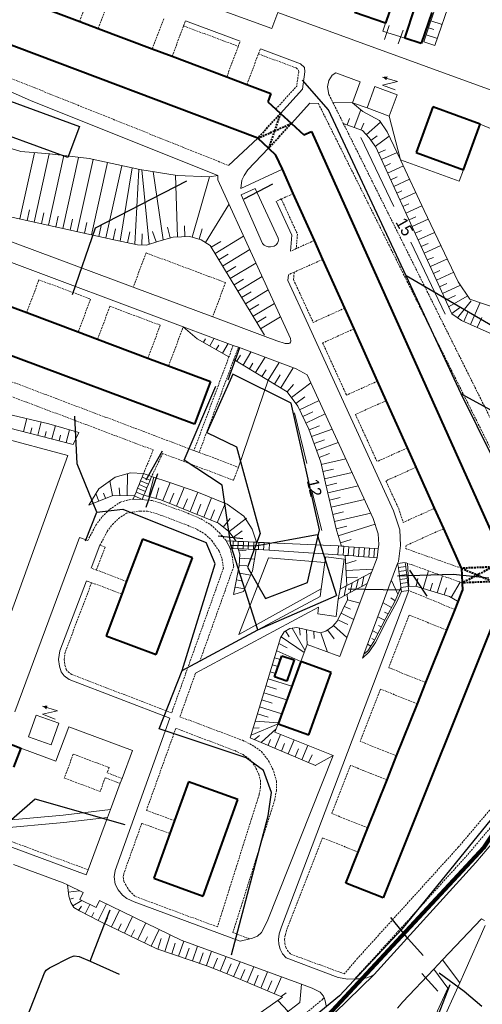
# Model space of a CAD drawing. Extents: x 13 to 4138, y -4831 to -1000.
# Tile 53 of 203: x 2524 to 2650, y -3781 to -3513. Entities that reach past the tile are written whole.
import ezdxf
from ezdxf.enums import TextEntityAlignment as Align

# ---------------------------------------------------------------- set-up
doc = ezdxf.new("R2010")
doc.units = 0
doc.header["$MEASUREMENT"] = 0
doc.linetypes.add('DASHED', pattern=[0.75, 0.5, -0.25])
for name, color, linetype in [('11', 7, 'CONTINUOUS'), ('16', 7, 'CONTINUOUS'), ('24', 7, 'CONTINUOUS'), ('25', 7, 'CONTINUOUS'), ('37', 7, 'CONTINUOUS'), ('40', 7, 'CONTINUOUS'), ('42', 7, 'CONTINUOUS'), ('6', 7, 'CONTINUOUS'), ('границы команд_1', 10, 'CONTINUOUS'), ('ДЕТСКИЕ_ПЛОЩАДКИ', 6, 'CONTINUOUS'), ('ЛЕСТНИЦЫ', 6, 'CONTINUOUS'), ('ПЕШЕХОДНЫЕ_ДОРОЖКИ', 3, 'CONTINUOUS'), ('ПЕШЕХОДНЫЕ_ПЕРЕХОДЫ', 1, 'CONTINUOUS'), ('ТРОТУАРЫ', 7, 'CONTINUOUS')]:
    doc.layers.add(name, color=color, linetype=linetype)
doc.styles.get("Standard").update_dxf_attribs({"font": 'txt', "height": 0.2})

msp = doc.modelspace()

# ---------------------------------------------------------------- linework, layer by layer
at = {"layer": '11', "color": 253, "linetype": 'Continuous', "lineweight": 0}
for p, q in [((2622.56, -3516.43), (2623.3, -3514.27)), ((2624.35, -3514.9), (2623.04, -3518.68)), ((2623.69, -3516.79), (2622.56, -3516.43)), ((2628.11, -3516.1), (2626.79, -3519.88)), ((2628.61, -3518.36), (2627.45, -3517.99)), ((2515.55, -3626.18), (2536.83, -3631.91)), ((2536.83, -3631.91), (2520.29, -3677.87))]:
    msp.add_line(p, q, dxfattribs=at)
at = {"layer": '16', "color": 253, "linetype": 'Continuous', "lineweight": 0}
for p, q in [((2620.43, -3531.48), (2618.29, -3537.28)), ((2626.49, -3533.72), (2620.43, -3531.48)), ((2624.35, -3539.51), (2626.49, -3533.72)), ((2618.29, -3537.28), (2624.35, -3539.51)), ((2528.28, -3702.57), (2526.18, -3708.48)), ((2534.41, -3704.76), (2528.28, -3702.57)), ((2532.31, -3710.66), (2534.41, -3704.76)), ((2526.18, -3708.48), (2532.31, -3710.66))]:
    msp.add_line(p, q, dxfattribs=at)
for points in [[(2625.96, -3532.42), (2622.47, -3531.12), (2626.61, -3530.15), (2622.52, -3528.89)], [(2533.44, -3703.62), (2529.94, -3702.33), (2534.08, -3701.35), (2529.98, -3700.1)]]:
    msp.add_lwpolyline(points, dxfattribs=at)
for points in [[(2622.52, -3528.89), (2623.53, -3529.76), (2623.88, -3528.73)], [(2529.98, -3700.1), (2531, -3700.97), (2531.34, -3699.94)]]:
    msp.add_solid(points, dxfattribs=at)
at = {"layer": '24', "color": 253, "linetype": 'Continuous', "lineweight": 0}
for p, q in [((2514.74, -3487.31), (2592.42, -3515.73)), ((2592.42, -3515.73), (2594.02, -3511.36)), ((2594.02, -3511.36), (2655.1, -3533.56)), ((2568.9, -3513.58), (2583.77, -3519.14)), ((2623.69, -3516.79), (2627.45, -3517.99)), ((2589.27, -3521.2), (2600.18, -3525.27)), ((2600.18, -3525.27), (2601.28, -3526.33)), ((2601.28, -3526.33), (2601.35, -3527.52)), ((2601.35, -3527.52), (2600.71, -3532.24)), ((2607.89, -3529.81), (2608.78, -3528.37)), ((2608.78, -3528.37), (2609.83, -3527.78)), ((2609.83, -3527.78), (2616.45, -3530.19)), ((2514.97, -3530.09), (2526.67, -3535.26)), ((2607.53, -3531.55), (2607.89, -3529.81)), ((2607.93, -3533.67), (2607.53, -3531.55)), ((2616.45, -3530.19), (2614.38, -3535.89)), ((2594.72, -3538.8), (2600.71, -3532.24)), ((2526.67, -3535.26), (2577.7, -3555.72)), ((2597.7, -3541.53), (2602.74, -3536.02)), ((2602.74, -3536.02), (2605.06, -3536.12)), ((2614.38, -3535.89), (2618.29, -3537.28)), ((2624.35, -3539.51), (2627.42, -3551.39)), ((2649.06, -3541.73), (2659.97, -3546.27)), ((2580.62, -3552.98), (2588.53, -3545.56)), ((2591.51, -3548.29), (2585.82, -3554.15)), ((2627.42, -3551.39), (2643.41, -3557.2)), ((2577.7, -3555.72), (2577.64, -3556.86)), ((2583.91, -3559.22), (2595.25, -3554)), ((2584.82, -3555.66), (2584.21, -3556.96)), ((2585.82, -3554.15), (2584.82, -3555.66)), ((2643.41, -3557.2), (2644.53, -3554.12)), ((2577.64, -3556.86), (2597.48, -3600.08)), ((2584.21, -3556.96), (2583.91, -3559.22)), ((2583.99, -3561), (2587.89, -3559.21)), ((2583.99, -3561), (2589.88, -3574.23)), ((2594.1, -3572.72), (2587.89, -3559.21)), ((2593.58, -3562.69), (2597.83, -3571.94)), ((2506.89, -3568.25), (2554.66, -3586.09)), ((2597.83, -3571.94), (2597.45, -3576.3)), ((2505.03, -3573.23), (2568.28, -3596.85)), ((2589.88, -3574.23), (2590.3, -3574.68)), ((2593.03, -3574.93), (2593.54, -3574.56)), ((2593.54, -3574.56), (2593.89, -3574.08)), ((2593.89, -3574.08), (2594.1, -3573.7)), ((2594.19, -3573.28), (2594.1, -3572.72)), ((2594.1, -3573.7), (2594.19, -3573.28)), ((2590.3, -3574.68), (2590.83, -3574.93)), ((2590.83, -3574.93), (2591.4, -3575.12)), ((2591.4, -3575.12), (2591.98, -3575.13)), ((2591.98, -3575.13), (2593.03, -3574.93)), ((2596.89, -3582.71), (2596.76, -3584.29)), ((2596.76, -3584.29), (2602.26, -3596.27)), ((2554.66, -3586.09), (2576.28, -3594.16)), ((2576.28, -3594.16), (2590.58, -3599.5)), ((2568.28, -3596.85), (2581.88, -3601.93)), ((2602.26, -3596.27), (2611.35, -3616.07)), ((2590.58, -3599.5), (2593.76, -3600.69)), ((2593.76, -3600.69), (2596.04, -3601.38)), ((2596.04, -3601.38), (2596.71, -3601.45)), ((2596.71, -3601.45), (2597.05, -3601.42)), ((2597.05, -3601.42), (2597.3, -3601.31)), ((2597.3, -3601.31), (2597.5, -3601.08)), ((2597.56, -3600.79), (2597.48, -3600.08)), ((2597.5, -3601.08), (2597.56, -3600.79)), ((2581.88, -3601.93), (2583.28, -3602.45)), ((2583.28, -3602.45), (2598.99, -3608.32)), ((2598.99, -3608.32), (2601.99, -3609.9)), ((2601.99, -3609.9), (2619.98, -3649.08)), ((2611.35, -3616.07), (2622.06, -3639.4)), ((2571.19, -3630.53), (2572.6, -3631.06)), ((2622.06, -3639.4), (2625.51, -3646.91)), ((2625.51, -3646.91), (2627.22, -3652.12)), ((2619.98, -3649.08), (2621.33, -3653.2)), ((2627.22, -3652.12), (2627.42, -3656.38)), ((2540.05, -3654.23), (2522.41, -3701.66)), ((2542.26, -3655.07), (2540.05, -3654.23)), ((2621.33, -3653.2), (2621.47, -3656.12)), ((2545.6, -3656.34), (2543.24, -3662.53)), ((2591.63, -3657.62), (2610.37, -3658.93)), ((2591.71, -3655.68), (2610.55, -3656.5)), ((2621.47, -3656.12), (2621.34, -3657.3)), ((2627.42, -3656.38), (2626.84, -3660.7)), ((2606.82, -3661.04), (2607.05, -3659.45)), ((2607.05, -3659.45), (2612.06, -3660.15)), ((2612.06, -3660.15), (2610.97, -3668.25)), ((2621.02, -3659.72), (2619.53, -3663.72)), ((2605.83, -3668.14), (2606.82, -3661.04)), ((2626.62, -3661.28), (2617.44, -3685.99)), ((2626.84, -3660.7), (2626.62, -3661.28)), ((2541.93, -3665.98), (2534.68, -3685.02)), ((2605.53, -3670.31), (2605.83, -3668.14)), ((2618.36, -3666.75), (2610.88, -3686.63)), ((2572.81, -3687.81), (2605.53, -3670.31)), ((2629.66, -3668.63), (2594.97, -3760.19)), ((2610.42, -3670.95), (2609.88, -3675.73)), ((2626.27, -3671.87), (2627.68, -3668.89)), ((2571.63, -3691.09), (2605.12, -3673.18)), ((2604.86, -3675.02), (2605.12, -3673.18)), ((2623.82, -3676.39), (2626.27, -3671.87)), ((2609.88, -3675.73), (2604.86, -3675.02)), ((2620.56, -3682.77), (2623.82, -3676.39)), ((2601.97, -3683.32), (2600.24, -3687.97)), ((2610.88, -3686.63), (2601.97, -3683.32)), ((2618.85, -3685.37), (2620.56, -3682.77)), ((2534.68, -3685.02), (2534.33, -3687.42)), ((2617.06, -3687.03), (2618.85, -3685.37)), ((2617.44, -3685.99), (2617.06, -3687.03)), ((2534.33, -3687.42), (2534.61, -3689.26)), ((2534.61, -3689.26), (2535.04, -3690.81)), ((2535.04, -3690.81), (2535.88, -3691.86)), ((2535.88, -3691.86), (2537.22, -3692.85)), ((2537.22, -3692.85), (2564.6, -3703.35)), ((2537.11, -3705.71), (2533.62, -3715.09)), ((2537.11, -3705.71), (2554.46, -3712.16)), ((2564.6, -3703.35), (2549.76, -3744.8)), ((2593.23, -3707.22), (2594.14, -3704.94)), ((2609.05, -3713.51), (2593.23, -3707.22)), ((2541.87, -3746), (2450.99, -3712.56)), ((2524.09, -3711.57), (2533.62, -3715.09)), ((2554.46, -3712.16), (2551.63, -3719.76)), ((2609.05, -3713.51), (2591.08, -3758.71)), ((2551.13, -3721.11), (2548.48, -3728.23)), ((2551.63, -3719.76), (2551.13, -3721.11)), ((2661.01, -3727.12), (2647.91, -3742.66)), ((2535.58, -3729.78), (2518.44, -3731.32)), ((2548.48, -3728.23), (2535.58, -3729.78)), ((2548.48, -3728.23), (2547.68, -3730.38)), ((2535.79, -3731.81), (2517.66, -3733.44)), ((2547.68, -3730.38), (2535.79, -3731.81)), ((2547.68, -3730.38), (2542.37, -3744.64)), ((2535.61, -3748.16), (2522.05, -3743.17)), ((2647.91, -3742.66), (2620.28, -3773.12)), ((2542.37, -3744.64), (2541.87, -3746)), ((2549.76, -3744.8), (2549.44, -3746.53)), ((2536.72, -3748.7), (2535.61, -3748.16)), ((2541.01, -3750.79), (2536.72, -3748.7)), ((2549.44, -3746.53), (2549.72, -3748.54)), ((2549.72, -3748.54), (2550.57, -3750.12)), ((2541.01, -3750.79), (2540.08, -3752.71)), ((2550.57, -3750.12), (2551.74, -3751.54)), ((2540.08, -3752.71), (2544.57, -3754.89)), ((2545.5, -3752.98), (2544.57, -3754.89)), ((2567.69, -3763.8), (2545.5, -3752.98)), ((2552.93, -3752.45), (2551.74, -3751.54)), ((2554.94, -3753.35), (2552.93, -3752.45)), ((2583.78, -3764.03), (2554.94, -3753.35)), ((2591.08, -3758.71), (2589.55, -3761.75)), ((2649.43, -3758.01), (2638.88, -3769.13)), ((2649.43, -3758.01), (2650.31, -3758.49)), ((2589.55, -3761.75), (2588.52, -3762.68)), ((2594.42, -3762.08), (2594.2, -3763.61)), ((2594.97, -3760.19), (2594.42, -3762.08)), ((2650.43, -3759.82), (2644.89, -3772.35)), ((2600.45, -3775.76), (2567.69, -3763.8)), ((2586.43, -3763.47), (2583.78, -3764.03)), ((2586.82, -3763.39), (2586.43, -3763.47)), ((2588.52, -3762.68), (2586.82, -3763.39)), ((2594.2, -3763.61), (2594.31, -3764.92)), ((2594.31, -3764.92), (2594.64, -3766.28)), ((2594.64, -3766.28), (2595.24, -3767.49)), ((2595.24, -3767.49), (2596.24, -3768.65)), ((2610.47, -3773.92), (2596.24, -3768.65)), ((2638.88, -3769.13), (2636.46, -3771.68)), ((2638.88, -3769.13), (2643.51, -3775.38)), ((2636.46, -3771.68), (2628.01, -3780.59)), ((2636.46, -3771.68), (2640.27, -3776.82)), ((2644.89, -3772.35), (2643.51, -3775.38)), ((2620.28, -3773.12), (2605.66, -3787.3)), ((2610.47, -3773.92), (2613.08, -3774.4)), ((2613.08, -3774.4), (2614.95, -3774.33)), ((2614.95, -3774.33), (2616.22, -3774.28)), ((2616.22, -3774.28), (2618.23, -3774.05)), ((2618.23, -3774.05), (2619.66, -3773.51)), ((2619.66, -3773.51), (2620.28, -3773.12)), ((2643.51, -3775.38), (2637.1, -3789.52)), ((2603.37, -3776.82), (2600.45, -3775.76)), ((2603.37, -3776.82), (2605.53, -3777.92)), ((2605.53, -3777.92), (2606.46, -3779)), ((2640.27, -3776.82), (2635.19, -3788)), ((2606.46, -3779), (2606.61, -3779.42)), ((2606.61, -3779.42), (2606.92, -3780.31)), ((2606.92, -3780.31), (2607.19, -3781.63)), ((2628.01, -3780.59), (2626.58, -3782.29))]:
    msp.add_line(p, q, dxfattribs=at)
at = {"layer": '24', "color": 253, "linetype": 'DASHED', "lineweight": 0}
for p, q in [((2540.08, -3513.77), (2543.17, -3505.57)), ((2545.12, -3515.67), (2548.22, -3507.46)), ((2559.85, -3521.23), (2562.97, -3512.97)), ((2565.24, -3523.26), (2568.37, -3514.99)), ((2568.37, -3514.99), (2568.9, -3513.58)), ((2568.37, -3514.99), (2583.24, -3520.55)), ((2580.1, -3528.87), (2583.24, -3520.55)), ((2583.24, -3520.55), (2583.77, -3519.14)), ((2585.6, -3530.94), (2588.74, -3522.6)), ((2588.74, -3522.6), (2589.27, -3521.2)), ((2588.74, -3522.6), (2599, -3526.43)), ((2513.71, -3526.19), (2580.62, -3552.98)), ((2599, -3526.43), (2599.66, -3527.08)), ((2599.69, -3527.46), (2599.15, -3531.39)), ((2599.66, -3527.08), (2599.69, -3527.46)), ((2593.45, -3537.64), (2599.15, -3531.39)), ((2607.93, -3533.67), (2608.99, -3535.8)), ((2605.06, -3536.12), (2667.66, -3661.6)), ((2608.99, -3535.8), (2611.84, -3541.51)), ((2611.84, -3541.51), (2666.94, -3651.95)), ((2598.21, -3560.61), (2594.95, -3562.08)), ((2594.95, -3562.08), (2593.58, -3562.69)), ((2594.95, -3562.08), (2599.36, -3571.67)), ((2599.36, -3571.67), (2599.02, -3575.59)), ((2603.95, -3573.38), (2599.02, -3575.59)), ((2558.14, -3576.76), (2554.66, -3586.09)), ((2558.14, -3576.76), (2579.76, -3584.83)), ((2599.02, -3575.59), (2597.45, -3576.3)), ((2606.25, -3578.51), (2598.46, -3582)), ((2598.46, -3582), (2596.89, -3582.71)), ((2598.46, -3582), (2598.28, -3584.02)), ((2525.65, -3593.02), (2528.99, -3584.09)), ((2528.99, -3584.09), (2543.04, -3589.33)), ((2579.76, -3584.83), (2576.28, -3594.16)), ((2598.28, -3584.02), (2603.63, -3595.66)), ((2539.69, -3598.28), (2543.04, -3589.33)), ((2544.96, -3600.25), (2548.31, -3591.3)), ((2548.31, -3591.3), (2562.02, -3596.42)), ((2612.22, -3591.8), (2603.63, -3595.66)), ((2558.67, -3605.38), (2562.02, -3596.42)), ((2564.3, -3607.49), (2568.28, -3596.85)), ((2614.75, -3597.43), (2606.2, -3601.27)), ((2606.2, -3601.27), (2612.72, -3615.46)), ((2581.88, -3601.93), (2580.71, -3605.04)), ((2583.28, -3602.45), (2582.05, -3605.74)), ((2580.71, -3605.04), (2571.19, -3630.53)), ((2582.05, -3605.74), (2572.6, -3631.06)), ((2509.58, -3607.32), (2571.19, -3630.53)), ((2508.62, -3610.99), (2560.12, -3630.39)), ((2621.15, -3611.67), (2612.72, -3615.46)), ((2623.52, -3616.95), (2615.13, -3620.72)), ((2615.13, -3620.72), (2621.02, -3633.54)), ((2560.12, -3630.39), (2557.47, -3636.75)), ((2629.3, -3629.82), (2621.02, -3633.54)), ((2562.65, -3631.34), (2559.64, -3637.63)), ((2562.65, -3631.34), (2581.99, -3638.63)), ((2572.6, -3631.06), (2583.32, -3635.11)), ((2583.32, -3635.11), (2581.99, -3638.63)), ((2631.66, -3635.09), (2623.43, -3638.79)), ((2623.43, -3638.79), (2626.91, -3646.36)), ((2551.19, -3644.58), (2552.85, -3644.1)), ((2552.85, -3644.1), (2554.64, -3643.74)), ((2557.09, -3643.91), (2559.78, -3644.15)), ((2559.78, -3644.15), (2561.96, -3644.79)), ((2546.2, -3648.54), (2548.28, -3646.52)), ((2548.28, -3646.52), (2551.19, -3644.58)), ((2561.96, -3644.79), (2569.52, -3647.63)), ((2626.91, -3646.36), (2628.14, -3650.11)), ((2636.68, -3646.27), (2628.14, -3650.11)), ((2544.48, -3650.85), (2546.2, -3648.54)), ((2548.99, -3650.66), (2550.68, -3649.03)), ((2550.68, -3649.03), (2552.8, -3647.61)), ((2552.8, -3647.61), (2554.59, -3647.29)), ((2554.59, -3647.29), (2556.54, -3647.02)), ((2556.54, -3647.02), (2558.55, -3647.02)), ((2558.55, -3647.02), (2561.32, -3647.83)), ((2561.32, -3647.83), (2568.71, -3650.6)), ((2569.52, -3647.63), (2573.11, -3649.16)), ((2573.11, -3649.16), (2575.76, -3650.75)), ((2542.26, -3655.07), (2544.48, -3650.85)), ((2547.58, -3652.56), (2548.99, -3650.66)), ((2568.71, -3650.6), (2572.03, -3652.02)), ((2572.03, -3652.02), (2574.2, -3653.32)), ((2575.76, -3650.75), (2578.11, -3652.95)), ((2639.16, -3651.79), (2628.94, -3656.38)), ((2545.6, -3656.34), (2547.58, -3652.56)), ((2574.2, -3653.32), (2576.05, -3655.06)), ((2578.11, -3652.95), (2579.98, -3655.09)), ((2547, -3656.87), (2544.64, -3663.06)), ((2547, -3656.87), (2545.6, -3656.34)), ((2576.05, -3655.06), (2578.06, -3657.94)), ((2581.01, -3657.16), (2581.56, -3659.27)), ((2628.94, -3656.38), (2628.82, -3657.25)), ((2644.01, -3662.58), (2628.82, -3657.25)), ((2578.06, -3657.94), (2578.82, -3660.06)), ((2578.82, -3660.06), (2579.21, -3662.57)), ((2581.56, -3659.27), (2582, -3662.13)), ((2544.64, -3663.06), (2543.24, -3662.53)), ((2579.21, -3662.57), (2565.11, -3701.94)), ((2582, -3662.13), (2572.81, -3687.81)), ((2644.23, -3666.57), (2628.68, -3661.01)), ((2552.84, -3666.14), (2544.64, -3663.06)), ((2543.33, -3666.51), (2536.14, -3685.4)), ((2543.33, -3666.51), (2541.93, -3665.98)), ((2551.54, -3669.59), (2543.33, -3666.51)), ((2642.26, -3673.84), (2629.66, -3668.63)), ((2629.77, -3675.33), (2624.19, -3689.64)), ((2640.03, -3679.43), (2629.77, -3675.33)), ((2536.14, -3685.4), (2535.85, -3687.42)), ((2535.85, -3687.42), (2536.08, -3688.94)), ((2536.08, -3688.94), (2536.4, -3690.11)), ((2634.33, -3693.69), (2624.19, -3689.64)), ((2536.4, -3690.11), (2536.93, -3690.77)), ((2536.93, -3690.77), (2537.95, -3691.52)), ((2537.95, -3691.52), (2565.11, -3701.94)), ((2571.63, -3691.09), (2567.37, -3703)), ((2621.92, -3695.46), (2616.39, -3709.67)), ((2632.01, -3699.49), (2621.92, -3695.46)), ((2567.37, -3703), (2584.38, -3709.41)), ((2566.24, -3706.15), (2558.24, -3728.5)), ((2566.24, -3706.15), (2582.3, -3712.21)), ((2584.38, -3709.41), (2587.04, -3710.7)), ((2587.04, -3710.7), (2589.58, -3712.49)), ((2626.36, -3713.65), (2616.39, -3709.67)), ((2538.32, -3713.17), (2535.9, -3719.68)), ((2548.07, -3716.8), (2538.32, -3713.17)), ((2582.3, -3712.21), (2584.54, -3713.3)), ((2584.54, -3713.3), (2586.37, -3714.59)), ((2589.58, -3712.49), (2591.51, -3715)), ((2586.37, -3714.59), (2587.73, -3716.35)), ((2587.73, -3716.35), (2588.81, -3718.59)), ((2591.51, -3715), (2592.91, -3717.9)), ((2613.83, -3716.23), (2608.72, -3729.33)), ((2623.74, -3720.19), (2613.83, -3716.23)), ((2548.07, -3716.8), (2547.53, -3718.24)), ((2551.63, -3719.76), (2547.53, -3718.24)), ((2588.81, -3718.59), (2589.29, -3720.35)), ((2592.91, -3717.9), (2593.61, -3720.47)), ((2545.65, -3723.3), (2535.9, -3719.68)), ((2547.03, -3719.59), (2545.65, -3723.3)), ((2551.13, -3721.11), (2547.03, -3719.59)), ((2589.29, -3720.35), (2589.29, -3722.11)), ((2593.61, -3720.47), (2593.61, -3723.04)), ((2588.95, -3724.11), (2577.57, -3760.19)), ((2589.29, -3722.11), (2588.95, -3724.11)), ((2593.61, -3723.04), (2593.17, -3725.6)), ((2656.03, -3723.23), (2643.14, -3738.5)), ((2593.17, -3725.6), (2581.77, -3761.74)), ((2658.59, -3725.23), (2645.59, -3740.64)), ((2565.89, -3731.26), (2558.24, -3728.5)), ((2618.53, -3733.25), (2608.72, -3729.33)), ((2556.99, -3732), (2552.06, -3745.77)), ((2564.62, -3734.75), (2556.99, -3732)), ((2542.37, -3744.64), (2516.98, -3735.3)), ((2606.15, -3735.94), (2596.62, -3760.39)), ((2615.9, -3739.84), (2606.15, -3735.94)), ((2643.14, -3738.5), (2615.73, -3768.72)), ((2645.59, -3740.64), (2618.07, -3770.98)), ((2552.06, -3745.77), (2551.91, -3746.58)), ((2551.91, -3746.58), (2552.07, -3747.77)), ((2552.07, -3747.77), (2552.6, -3748.76)), ((2552.6, -3748.76), (2553.64, -3750.41)), ((2553.64, -3750.41), (2555.19, -3751.9)), ((2577.57, -3760.19), (2555.19, -3751.9)), ((2586.43, -3763.47), (2581.77, -3761.74)), ((2596.62, -3760.39), (2596.03, -3762.42)), ((2596.03, -3762.42), (2595.85, -3763.66)), ((2595.85, -3763.66), (2595.94, -3764.66)), ((2595.94, -3764.66), (2596.19, -3765.72)), ((2596.19, -3765.72), (2596.62, -3766.57)), ((2596.62, -3766.57), (2597.48, -3767.57)), ((2612.1, -3772.98), (2597.48, -3767.57)), ((2615.73, -3768.72), (2612.1, -3772.98)), ((2618.07, -3770.98), (2614.95, -3774.33)), ((2606.24, -3779.86), (2576.09, -3805.04)), ((2606.61, -3779.42), (2606.24, -3779.86))]:
    msp.add_line(p, q, dxfattribs=at)
at = {"layer": '25', "color": 253, "linetype": 'Continuous', "lineweight": 0}
for p, q in [((2556.65, -3638.79), (2556.24, -3639.81)), ((2557.06, -3637.77), (2556.65, -3638.79)), ((2558.81, -3639.66), (2556.65, -3638.79)), ((2557.47, -3636.75), (2557.06, -3637.77)), ((2559.22, -3638.64), (2557.06, -3637.77)), ((2559.64, -3637.63), (2557.47, -3636.75)), ((2558.81, -3639.66), (2559.22, -3638.64)), ((2559.22, -3638.64), (2559.64, -3637.63)), ((2555.82, -3640.83), (2555.41, -3641.85)), ((2556.24, -3639.81), (2555.82, -3640.83)), ((2557.98, -3641.7), (2555.82, -3640.83)), ((2558.4, -3640.68), (2556.24, -3639.81)), ((2557.98, -3641.7), (2558.4, -3640.68)), ((2558.4, -3640.68), (2558.81, -3639.66)), ((2555, -3642.87), (2554.64, -3643.74)), ((2554.64, -3643.74), (2557.09, -3643.91)), ((2555.41, -3641.85), (2555, -3642.87)), ((2557.09, -3643.91), (2555, -3642.87)), ((2557.57, -3642.72), (2555.41, -3641.85)), ((2557.09, -3643.91), (2557.57, -3642.72)), ((2557.57, -3642.72), (2557.98, -3641.7)), ((2581.86, -3655.19), (2579.98, -3655.09)), ((2579.98, -3655.09), (2581.01, -3657.16)), ((2581.01, -3657.16), (2581.76, -3657.2)), ((2581.86, -3655.19), (2581.76, -3657.2)), ((2581.76, -3657.2), (2583.16, -3657.26)), ((2582.73, -3655.23), (2581.86, -3655.19)), ((2583.26, -3655.26), (2582.73, -3655.23)), ((2583.26, -3655.26), (2583.16, -3657.26)), ((2583.16, -3657.26), (2584.56, -3657.32)), ((2584.66, -3655.33), (2583.26, -3655.26)), ((2584.66, -3655.33), (2584.56, -3657.32)), ((2584.56, -3657.32), (2585.96, -3657.38)), ((2586.05, -3655.4), (2584.66, -3655.33)), ((2586.05, -3655.4), (2585.96, -3657.38)), ((2585.96, -3657.38), (2587.36, -3657.44)), ((2587.45, -3655.47), (2586.05, -3655.4)), ((2587.45, -3655.47), (2587.36, -3657.44)), ((2587.36, -3657.44), (2588.12, -3657.47)), ((2588.18, -3655.5), (2587.45, -3655.47)), ((2588.12, -3657.47), (2588.75, -3657.5)), ((2588.85, -3655.54), (2588.18, -3655.5)), ((2588.85, -3655.54), (2588.75, -3657.5)), ((2588.75, -3657.5), (2590.15, -3657.56)), ((2590.25, -3655.61), (2588.85, -3655.54)), ((2590.25, -3655.61), (2590.15, -3657.56)), ((2590.15, -3657.56), (2591.63, -3657.62)), ((2591.71, -3655.68), (2590.25, -3655.61)), ((2591.63, -3657.62), (2591.71, -3655.68)), ((2610.37, -3658.93), (2610.55, -3656.5)), ((2610.55, -3656.5), (2611.37, -3656.56)), ((2611.37, -3656.56), (2611.98, -3656.61)), ((2611.98, -3656.61), (2611.8, -3659.04)), ((2611.98, -3656.61), (2613.38, -3656.71)), ((2613.38, -3656.71), (2613.2, -3659.14)), ((2613.38, -3656.71), (2614.77, -3656.81)), ((2614.77, -3656.81), (2614.59, -3659.24)), ((2614.77, -3656.81), (2616.17, -3656.92)), ((2616.17, -3656.92), (2615.99, -3659.35)), ((2616.17, -3656.92), (2617.56, -3657.02)), ((2617.56, -3657.02), (2617.38, -3659.45)), ((2617.56, -3657.02), (2618.96, -3657.12)), ((2618.96, -3657.12), (2618.78, -3659.55)), ((2618.96, -3657.12), (2620.36, -3657.23)), ((2620.36, -3657.23), (2620.18, -3659.66)), ((2620.36, -3657.23), (2621.34, -3657.3)), ((2621.34, -3657.3), (2621.02, -3659.72)), ((2611.8, -3659.04), (2610.37, -3658.93)), ((2612.35, -3659.08), (2611.8, -3659.04)), ((2613.2, -3659.14), (2612.35, -3659.08)), ((2614.59, -3659.24), (2613.2, -3659.14)), ((2615.99, -3659.35), (2614.59, -3659.24)), ((2617.38, -3659.45), (2615.99, -3659.35)), ((2618.78, -3659.55), (2617.38, -3659.45)), ((2620.18, -3659.66), (2618.78, -3659.55)), ((2621.02, -3659.72), (2620.18, -3659.66)), ((2628.68, -3661.01), (2626.62, -3661.28)), ((2626.62, -3661.28), (2626.82, -3662.35)), ((2626.82, -3662.35), (2628.82, -3662.09)), ((2626.82, -3662.35), (2626.97, -3663.44)), ((2628.82, -3662.09), (2628.68, -3661.01)), ((2628.96, -3663.18), (2628.82, -3662.09)), ((2614.24, -3666.52), (2615.84, -3665.68)), ((2615.84, -3665.68), (2615.29, -3668.38)), ((2615.84, -3665.68), (2617.44, -3664.83)), ((2617.44, -3664.83), (2616.89, -3667.53)), ((2617.44, -3664.83), (2619.53, -3663.72)), ((2619.53, -3663.72), (2618.36, -3666.75)), ((2626.97, -3663.44), (2628.96, -3663.18)), ((2626.97, -3663.44), (2627.11, -3664.53)), ((2627.11, -3664.53), (2629.1, -3664.27)), ((2627.11, -3664.53), (2627.25, -3665.62)), ((2627.25, -3665.62), (2629.24, -3665.36)), ((2627.25, -3665.62), (2627.39, -3666.71)), ((2629.1, -3664.27), (2628.96, -3663.18)), ((2629.24, -3665.36), (2629.1, -3664.27)), ((2629.38, -3666.45), (2629.24, -3665.36)), ((2610.42, -3670.95), (2610.97, -3668.25)), ((2610.97, -3668.25), (2612.64, -3667.37)), ((2612.64, -3667.37), (2612.09, -3670.07)), ((2612.64, -3667.37), (2614.24, -3666.52)), ((2614.24, -3666.52), (2613.69, -3669.22)), ((2615.29, -3668.38), (2613.69, -3669.22)), ((2616.89, -3667.53), (2615.29, -3668.38)), ((2618.36, -3666.75), (2616.89, -3667.53)), ((2627.39, -3666.71), (2629.38, -3666.45)), ((2627.39, -3666.71), (2627.53, -3667.8)), ((2627.53, -3667.8), (2629.52, -3667.54)), ((2627.53, -3667.8), (2627.68, -3668.89)), ((2629.52, -3667.54), (2629.38, -3666.45)), ((2629.66, -3668.63), (2629.52, -3667.54)), ((2612.09, -3670.07), (2610.42, -3670.95)), ((2612.93, -3669.63), (2612.09, -3670.07)), ((2613.69, -3669.22), (2612.93, -3669.63)), ((2627.68, -3668.89), (2629.66, -3668.63))]:
    msp.add_line(p, q, dxfattribs=at)
at = {"layer": '37', "color": 253, "linetype": 'Continuous', "lineweight": 0}
for p, q in [((2633.76, -3519.3), (2639.51, -3502.17)), ((2643.52, -3500.76), (2636.79, -3520.28)), ((2636.45, -3515.97), (2635.03, -3515.51)), ((2638.73, -3514.64), (2635.67, -3513.61)), ((2637.43, -3518.42), (2634.4, -3517.4)), ((2636.79, -3520.28), (2633.76, -3519.3)), ((2608.99, -3535.8), (2614.38, -3535.89)), ((2614.38, -3535.89), (2617.18, -3538.32)), ((2616.57, -3537.79), (2614.76, -3542.61)), ((2617.18, -3538.32), (2621.68, -3540.73)), ((2617.08, -3543.49), (2611.84, -3541.51)), ((2613.54, -3540.18), (2612.89, -3541.9)), ((2617.38, -3541.42), (2616.63, -3543.32)), ((2621.97, -3541.16), (2618.09, -3544.62)), ((2621.68, -3540.73), (2623.76, -3543.8)), ((2618.84, -3545.46), (2617.08, -3543.49)), ((2621.08, -3544.92), (2619.36, -3546.16)), ((2624.33, -3544.97), (2620.55, -3547.77)), ((2623.76, -3543.8), (2627.42, -3551.39)), ((2512.29, -3545.5), (2524.06, -3549.19)), ((2620.7, -3547.97), (2618.84, -3545.46)), ((2527.74, -3549.49), (2523.8, -3567.52)), ((2524.06, -3549.19), (2531.92, -3549.83)), ((2531.73, -3549.81), (2527.71, -3568.39)), ((2535.73, -3550.28), (2531.61, -3569.25)), ((2531.92, -3549.83), (2542.67, -3551.11)), ((2641.37, -3593.31), (2620.7, -3547.97)), ((2623.31, -3548.72), (2621.42, -3549.56)), ((2626.49, -3549.45), (2622.25, -3551.38)), ((2539.79, -3550.77), (2535.52, -3570.11)), ((2543.76, -3551.35), (2539.42, -3570.97)), ((2542.67, -3551.11), (2556.45, -3554.08)), ((2547.67, -3552.19), (2543.33, -3571.84)), ((2551.58, -3553.03), (2547.24, -3572.7)), ((2624.66, -3552.45), (2623.08, -3553.2)), ((2628.2, -3553.07), (2623.91, -3555.02)), ((2627.42, -3551.39), (2633.84, -3565.25)), ((2554.34, -3553.62), (2551.14, -3573.56)), ((2556.17, -3554.02), (2555.05, -3574.4)), ((2556.45, -3554.08), (2566.64, -3555.68)), ((2557.01, -3554.16), (2558.99, -3574.4)), ((2560.1, -3554.65), (2562.81, -3573.21)), ((2566.12, -3555.6), (2566.71, -3572.44)), ((2566.64, -3555.68), (2575.46, -3556.08)), ((2575.46, -3556.08), (2577.7, -3555.72)), ((2575.43, -3556.08), (2570.68, -3572.5)), ((2626.49, -3556.07), (2624.74, -3556.84)), ((2629.88, -3556.7), (2625.57, -3558.66)), ((2549.85, -3573.28), (2492.62, -3560.63)), ((2627.81, -3559.88), (2626.4, -3560.48)), ((2631.56, -3560.33), (2627.23, -3562.3)), ((2580.72, -3563.58), (2574.37, -3573.97)), ((2629.64, -3563.39), (2628.06, -3564.12)), ((2526.4, -3565.02), (2525.75, -3567.95)), ((2530.31, -3565.89), (2529.66, -3568.82)), ((2633.24, -3563.96), (2628.89, -3565.94)), ((2633.84, -3565.25), (2643.14, -3584.6)), ((2534.21, -3566.75), (2533.56, -3569.68)), ((2538.12, -3567.61), (2537.47, -3570.54)), ((2542.02, -3568.48), (2541.38, -3571.41)), ((2631.58, -3566.92), (2629.72, -3567.76)), ((2634.96, -3567.57), (2630.55, -3569.58)), ((2545.93, -3569.34), (2545.28, -3572.27)), ((2549.84, -3570.2), (2549.19, -3573.13)), ((2553.73, -3571.05), (2553.1, -3573.98)), ((2557.13, -3571.6), (2557.03, -3574.6)), ((2559.94, -3570.93), (2560.89, -3573.77)), ((2563.96, -3569.79), (2564.74, -3572.68)), ((2568.61, -3569.37), (2568.71, -3572.37)), ((2573.44, -3570.17), (2572.61, -3573.05)), ((2633.11, -3570.65), (2631.38, -3571.4)), ((2636.69, -3571.18), (2632.21, -3573.22)), ((2555.79, -3574.56), (2549.85, -3573.28)), ((2558.28, -3574.64), (2555.79, -3574.56)), ((2561.65, -3573.52), (2558.28, -3574.64)), ((2565.5, -3572.48), (2561.65, -3573.52)), ((2570.07, -3572.32), (2565.5, -3572.48)), ((2573.12, -3573.2), (2570.07, -3572.32)), ((2575.61, -3574.72), (2573.12, -3573.2)), ((2578.46, -3573.64), (2575.89, -3575.19)), ((2584.69, -3572.22), (2576.93, -3576.9)), ((2634.91, -3574.2), (2633.04, -3575.04)), ((2590.37, -3599.16), (2575.61, -3574.72)), ((2580.53, -3577.07), (2577.96, -3578.62)), ((2586.37, -3575.87), (2578.99, -3580.33)), ((2638.42, -3574.78), (2633.87, -3576.86)), ((2588.05, -3579.53), (2581.06, -3583.75)), ((2636.37, -3578), (2634.7, -3578.68)), ((2640.16, -3578.39), (2635.53, -3580.5)), ((2582.6, -3580.49), (2580.03, -3582.04)), ((2638.09, -3581.57), (2636.36, -3582.32)), ((2641.89, -3581.99), (2637.19, -3584.14)), ((2584.66, -3583.91), (2582.1, -3585.46)), ((2589.73, -3583.19), (2583.13, -3587.18)), ((2639.99, -3585.12), (2638.02, -3585.96)), ((2643.14, -3584.6), (2646.32, -3589.31)), ((2586.73, -3587.34), (2584.16, -3588.89)), ((2591.41, -3586.85), (2585.2, -3590.6)), ((2643.77, -3585.53), (2638.85, -3587.78)), ((2593.09, -3590.51), (2587.27, -3594.02)), ((2642.41, -3588.35), (2639.68, -3589.6)), ((2645.71, -3588.4), (2640.51, -3591.42)), ((2646.65, -3589.8), (2642.93, -3594.42)), ((2646.32, -3589.31), (2653.44, -3591.83)), ((2649.1, -3590.29), (2646.46, -3596.26)), ((2588.8, -3590.76), (2586.23, -3592.31)), ((2643.47, -3591.69), (2641.34, -3593.24)), ((2644, -3595.18), (2641.37, -3593.31)), ((2645.84, -3592.71), (2644.64, -3595.45)), ((2590.87, -3594.18), (2588.3, -3595.73)), ((2594.77, -3594.17), (2589.34, -3597.45)), ((2680.61, -3611.44), (2644, -3595.18)), ((2649.51, -3594.32), (2648.29, -3597.07)), ((2572.1, -3600.12), (2568.28, -3596.85)), ((2580.71, -3605.04), (2572.1, -3600.12)), ((2574.31, -3600.12), (2573.77, -3601.07)), ((2576.69, -3599.99), (2575.51, -3602.06)), ((2580.48, -3601.41), (2578.98, -3604.05)), ((2577.91, -3601.88), (2577.24, -3603.05)), ((2586.71, -3603.74), (2584.57, -3607.27)), ((2596.51, -3614.54), (2582.05, -3605.74)), ((2583.82, -3604.6), (2582.86, -3606.23)), ((2587.17, -3606.75), (2586.27, -3608.31)), ((2590.53, -3605.16), (2587.98, -3609.35)), ((2594.35, -3606.59), (2591.4, -3611.43)), ((2590.81, -3608.56), (2589.69, -3610.39)), ((2598.16, -3608.01), (2594.82, -3613.51)), ((2594.67, -3609.91), (2593.11, -3612.47)), ((2603.02, -3612.14), (2597.73, -3616.15)), ((2599.47, -3618.45), (2596.51, -3614.54)), ((2598.25, -3612.61), (2596.52, -3614.55)), ((2538.33, -3628.89), (2492.62, -3617.09)), ((2601.33, -3615.93), (2598.93, -3617.74)), ((2605.22, -3616.93), (2599.95, -3619.45)), ((2602.45, -3624.69), (2599.47, -3618.45)), ((2603.52, -3619.97), (2600.81, -3621.26)), ((2520.12, -3620.52), (2531.67, -3623.25)), ((2525.69, -3621.84), (2524.78, -3625.39)), ((2529.59, -3622.76), (2528.65, -3626.39)), ((2606.89, -3620.57), (2601.67, -3623.06)), ((2527.1, -3624.36), (2526.71, -3625.89)), ((2531, -3625.32), (2530.59, -3626.89)), ((2531.67, -3623.25), (2539.82, -3625.61)), ((2533.46, -3623.77), (2532.52, -3627.39)), ((2537.3, -3624.88), (2536.39, -3628.39)), ((2605.7, -3633.69), (2602.45, -3624.69)), ((2605.34, -3623.86), (2602.52, -3624.88)), ((2608.8, -3624.74), (2603.2, -3626.76)), ((2534.85, -3626.33), (2534.46, -3627.89)), ((2539.82, -3625.61), (2538.33, -3628.89)), ((2606.7, -3627.62), (2603.87, -3628.64)), ((2610.48, -3628.38), (2604.55, -3630.52)), ((2608.05, -3631.38), (2605.23, -3632.4)), ((2612.51, -3632.8), (2605.83, -3634.31)), ((2606.99, -3639.43), (2605.7, -3633.69)), ((2609.2, -3635.59), (2606.27, -3636.26)), ((2545.28, -3640.93), (2549.71, -3637.78)), ((2548.33, -3638.76), (2549.01, -3642.78)), ((2549.71, -3637.78), (2553.87, -3636.65)), ((2553.12, -3636.85), (2552.99, -3642.82)), ((2553.87, -3636.65), (2557.47, -3636.75)), ((2560.28, -3637.83), (2558.87, -3643.07)), ((2559.64, -3637.63), (2564.61, -3639.2)), ((2614.21, -3636.51), (2606.71, -3638.21)), ((2542.53, -3645.42), (2545.28, -3640.93)), ((2550.79, -3640.67), (2551, -3642.78)), ((2561.58, -3640.69), (2560.8, -3643.59)), ((2564.71, -3639.23), (2562.71, -3644.18)), ((2564.61, -3639.2), (2571.99, -3641.81)), ((2568.49, -3640.57), (2566.41, -3645.68)), ((2610, -3652.26), (2606.99, -3639.43)), ((2610.08, -3639.47), (2607.16, -3640.16)), ((2615.89, -3640.16), (2607.62, -3642.1)), ((2549.11, -3642.74), (2542.53, -3645.42)), ((2544.47, -3642.25), (2545.3, -3644.29)), ((2546.56, -3642.14), (2547.15, -3643.54)), ((2554.99, -3642.87), (2549.11, -3642.74)), ((2562.13, -3643.95), (2557.57, -3642.72)), ((2577.83, -3650.31), (2562.13, -3643.95)), ((2565.69, -3642.15), (2564.56, -3644.93)), ((2569.39, -3643.65), (2568.27, -3646.43)), ((2572.26, -3641.91), (2570.12, -3647.18)), ((2571.99, -3641.81), (2580.25, -3645.16)), ((2575.96, -3643.42), (2573.83, -3648.69)), ((2611, -3643.36), (2608.07, -3644.05)), ((2617.59, -3643.87), (2608.53, -3646)), ((2573.1, -3645.16), (2571.97, -3647.94)), ((2576.81, -3646.66), (2575.68, -3649.44)), ((2579.67, -3644.93), (2577.54, -3650.19)), ((2580.25, -3645.16), (2584.75, -3648.38)), ((2581.02, -3649.04), (2579.14, -3651.37)), ((2585.52, -3648.94), (2580.68, -3652.64)), ((2584.75, -3648.38), (2587.03, -3651.94)), ((2611.91, -3647.26), (2608.99, -3647.94)), ((2619.29, -3647.58), (2609.45, -3649.89)), ((2580.65, -3652.59), (2577.83, -3650.31)), ((2587.03, -3651.94), (2588.18, -3655.5)), ((2612.82, -3651.15), (2609.9, -3651.84)), ((2611.37, -3656.56), (2610, -3652.26)), ((2620.47, -3650.57), (2610.48, -3653.75)), ((2582.66, -3655.23), (2580.65, -3652.59)), ((2584.28, -3652.4), (2581.9, -3654.22)), ((2613.94, -3654.75), (2611.08, -3655.66)), ((2583.67, -3658.76), (2583.22, -3657.26)), ((2585.42, -3657.69), (2583.41, -3657.87)), ((2588.12, -3657.47), (2587.09, -3663.32)), ((2583.47, -3661.91), (2583.67, -3658.76)), ((2587.66, -3660.09), (2583.6, -3659.83)), ((2612.8, -3667.28), (2612.35, -3659.08)), ((2581.99, -3669.69), (2583.47, -3661.91)), ((2585.62, -3661.96), (2583.47, -3661.83)), ((2615.37, -3660.46), (2612.47, -3661.38)), ((2619.93, -3662.8), (2612.57, -3663.2)), ((2629.27, -3661.22), (2629.68, -3667.53)), ((2586.6, -3664.46), (2583.11, -3663.79)), ((2587.09, -3663.32), (2584.68, -3668.88)), ((2615.68, -3665.04), (2612.68, -3665.2)), ((2632.13, -3665.35), (2631.66, -3667.48)), ((2635.06, -3663.29), (2633.57, -3668.07)), ((2638.83, -3664.64), (2637.39, -3669.25)), ((2584.97, -3668.22), (2582.36, -3667.72)), ((2584.01, -3666), (2582.74, -3665.76)), ((2624.91, -3665.88), (2626.72, -3669.63)), ((2627.53, -3667.8), (2625.82, -3671.64)), ((2631.47, -3667.42), (2629.52, -3667.54)), ((2640.77, -3670.3), (2631.47, -3667.42)), ((2636.08, -3666.66), (2635.48, -3668.66)), ((2639.88, -3667.9), (2639.3, -3669.85)), ((2643.67, -3666.37), (2641.17, -3670.54)), ((2584.68, -3668.88), (2582.06, -3669.69)), ((2613.01, -3671.18), (2612.93, -3669.63)), ((2624.8, -3670.64), (2625.91, -3671.45)), ((2642.89, -3671.57), (2640.77, -3670.3)), ((2610.16, -3676.99), (2613.01, -3671.18)), ((2613.78, -3673.76), (2612.12, -3672.99)), ((2616.4, -3672.1), (2613, -3671.19)), ((2622.65, -3671.97), (2624.97, -3673.22)), ((2625.82, -3671.64), (2623.38, -3676.16)), ((2614.73, -3676.5), (2611.24, -3674.78)), ((2623.38, -3676.16), (2620.12, -3682.52)), ((2621.23, -3675.8), (2623.08, -3676.74)), ((2623.06, -3674.49), (2624.02, -3674.98)), ((2595.76, -3679.86), (2597.24, -3679)), ((2597.24, -3679), (2599.22, -3678.72)), ((2601.4, -3684.85), (2597.93, -3678.9)), ((2599.22, -3678.72), (2605.64, -3680.19)), ((2600.12, -3680.82), (2599.9, -3678.87)), ((2607.1, -3679.7), (2608.89, -3678.4)), ((2608.89, -3678.4), (2610.16, -3676.99)), ((2612.84, -3681.46), (2609.13, -3678.14)), ((2613.05, -3677.9), (2610.36, -3676.58)), ((2621.41, -3678.13), (2622.17, -3678.53)), ((2586.52, -3708.7), (2594.75, -3681.54)), ((2594.75, -3681.54), (2595.76, -3679.86)), ((2601.16, -3685.5), (2594.94, -3681.22)), ((2597.08, -3681.28), (2596.11, -3679.65)), ((2601.97, -3683.32), (2601.85, -3679.32)), ((2603.86, -3681.72), (2603.8, -3679.77)), ((2605.64, -3680.19), (2607.1, -3679.7)), ((2607.51, -3685.38), (2605.74, -3680.16)), ((2609.32, -3681.8), (2607.56, -3679.37)), ((2619.63, -3681.73), (2620.35, -3682.09)), ((2619.83, -3679.57), (2621.26, -3680.31)), ((2596.59, -3684.21), (2594.28, -3683.1)), ((2618.46, -3683.24), (2619.29, -3683.78)), ((2620.12, -3682.52), (2618.47, -3685.04)), ((2594.78, -3687.43), (2593.12, -3686.93)), ((2600.24, -3687.98), (2593.7, -3685.02)), ((2618.47, -3685.04), (2617.44, -3685.99)), ((2594.12, -3689.32), (2592.54, -3688.84)), ((2593.46, -3691.21), (2591.95, -3690.76)), ((2593.67, -3695.46), (2590.8, -3694.59)), ((2597.84, -3694.63), (2591.38, -3692.67)), ((2596.49, -3698.4), (2590.21, -3696.5)), ((2595.13, -3702.17), (2589.05, -3700.33)), ((2592.51, -3699.28), (2589.63, -3698.41)), ((2591.34, -3703.11), (2588.47, -3702.24)), ((2594.14, -3704.94), (2586.73, -3707.98)), ((2594.24, -3704.66), (2587.89, -3704.16)), ((2588.91, -3706.02), (2587.31, -3706.07)), ((2589.04, -3708.14), (2587.67, -3709.19)), ((2593.6, -3706.28), (2589.51, -3709.98)), ((2594.78, -3707.83), (2593.18, -3711.55)), ((2604.24, -3716.28), (2586.52, -3708.7)), ((2592.05, -3709.18), (2591.35, -3710.76)), ((2595.86, -3710.31), (2595.02, -3712.34)), ((2598.49, -3709.31), (2596.86, -3713.13)), ((2602.21, -3710.79), (2600.54, -3714.7)), ((2599.6, -3711.76), (2598.7, -3713.91)), ((2603.33, -3713.32), (2602.38, -3715.49)), ((2609.05, -3713.51), (2604.22, -3716.27)), ((2537.12, -3751.78), (2536.72, -3748.7)), ((2540.07, -3750.34), (2536.98, -3750.73)), ((2537.7, -3753.57), (2537.12, -3751.78)), ((2538.41, -3752.37), (2537.41, -3752.67)), ((2538.49, -3754.9), (2537.7, -3753.57)), ((2540.71, -3753.01), (2538.24, -3754.48)), ((2542.85, -3754.06), (2541.54, -3756.62)), ((2547.42, -3753.92), (2545.11, -3758.44)), ((2540.02, -3755.84), (2538.49, -3754.9)), ((2540.53, -3754.57), (2539.77, -3755.69)), ((2545.46, -3758.63), (2540.02, -3755.84)), ((2543.93, -3756.23), (2543.32, -3757.53)), ((2550.9, -3755.62), (2548.71, -3760.18)), ((2561.07, -3766.13), (2545.46, -3758.63)), ((2547.68, -3757.72), (2546.9, -3759.32)), ((2551.38, -3759.34), (2550.51, -3761.05)), ((2554.5, -3757.37), (2552.31, -3761.92)), ((2558.09, -3759.12), (2555.92, -3763.65)), ((2554.99, -3760.96), (2554.11, -3762.78)), ((2561.69, -3760.87), (2559.52, -3765.39)), ((2558.53, -3762.91), (2557.72, -3764.52)), ((2562.3, -3763.38), (2561.34, -3766.22)), ((2564.75, -3762.37), (2563.23, -3766.86)), ((2566.09, -3764.66), (2565.12, -3767.51)), ((2568.4, -3764.06), (2567.02, -3768.15)), ((2574.67, -3770.74), (2561.07, -3766.13)), ((2569.88, -3765.95), (2568.91, -3768.79)), ((2572.16, -3765.43), (2570.81, -3769.43)), ((2573.66, -3767.23), (2572.7, -3770.07)), ((2575.92, -3766.8), (2574.59, -3770.72)), ((2577.58, -3768.69), (2576.45, -3771.47)), ((2579.92, -3768.26), (2578.3, -3772.23)), ((2581.31, -3770.22), (2580.15, -3772.99)), ((2583.72, -3769.65), (2581.99, -3773.76)), ((2579.73, -3772.81), (2574.67, -3770.74)), ((2595.28, -3779.33), (2579.73, -3772.81)), ((2585, -3771.77), (2583.84, -3774.53)), ((2587.48, -3771.02), (2585.68, -3775.31)), ((2591.24, -3772.4), (2589.37, -3776.85)), ((2588.69, -3773.31), (2587.53, -3776.08)), ((2592.38, -3774.86), (2591.22, -3777.63)), ((2595, -3773.77), (2593.06, -3778.4)), ((2596.27, -3778.17), (2594.9, -3779.17)), ((2600.45, -3775.76), (2600.01, -3780.78)), ((2576.62, -3792.35), (2595.28, -3779.33)), ((2596.85, -3783.2), (2593.97, -3780.24)), ((2600.01, -3780.78), (2595.77, -3784.02))]:
    msp.add_line(p, q, dxfattribs=at)
at = {"layer": '40', "color": 253, "linetype": 'Continuous', "lineweight": 0}
for p, q in [((2616.57, -3545.34), (2625.55, -3564.1)), ((2630.2, -3573.82), (2639.6, -3593.45)), ((2583.32, -3635.11), (2591.4, -3611.43)), ((2601.95, -3634.04), (2598.53, -3620.31)), ((2606.01, -3652.35), (2603.22, -3641.19)), ((2583.41, -3680.58), (2591.49, -3659.76)), ((2591.49, -3659.76), (2606.82, -3661.04)), ((2583.41, -3680.58), (2605.83, -3668.14))]:
    msp.add_line(p, q, dxfattribs=at)
at = {"layer": '6', "color": 253, "linetype": 'Continuous', "lineweight": 40}
for p, q in [((2526.33, -3508.58), (2540.08, -3513.77)), ((2625.51, -3507.78), (2623.3, -3514.27)), ((2628.61, -3518.36), (2631.44, -3509.81)), ((2623.3, -3514.27), (2614.85, -3511.31)), ((2635.92, -3511.29), (2633.07, -3519.78)), ((2588.53, -3545.56), (2506.26, -3514.52)), ((2540.08, -3513.77), (2545.12, -3515.67)), ((2545.12, -3515.67), (2559.85, -3521.23)), ((2633.07, -3519.78), (2628.61, -3518.36)), ((2559.85, -3521.23), (2565.24, -3523.26)), ((2565.24, -3523.26), (2580.1, -3528.87)), ((2580.1, -3528.87), (2585.6, -3530.94)), ((2585.6, -3530.94), (2592.1, -3533.4)), ((2592.1, -3533.4), (2591.26, -3535.63)), ((2591.26, -3535.63), (2593.45, -3537.64)), ((2636.18, -3537.03), (2631.66, -3549.41)), ((2649.06, -3541.73), (2636.18, -3537.03)), ((2593.45, -3537.64), (2594.72, -3538.8)), ((2594.72, -3538.8), (2597.7, -3541.53)), ((2597.7, -3541.53), (2601.12, -3544.66)), ((2644.53, -3554.12), (2649.06, -3541.73)), ((2601.12, -3544.66), (2603.22, -3543.71)), ((2603.22, -3543.71), (2654.3, -3657.48)), ((2588.53, -3545.56), (2591.51, -3548.29)), ((2591.51, -3548.29), (2593.5, -3550.12)), ((2595.25, -3554), (2593.5, -3550.12)), ((2631.66, -3549.41), (2644.53, -3554.12)), ((2598.21, -3560.61), (2595.25, -3554)), ((2603.95, -3573.38), (2598.21, -3560.61)), ((2606.25, -3578.51), (2603.95, -3573.38)), ((2612.22, -3591.8), (2606.25, -3578.51)), ((2571.31, -3623.34), (2489.35, -3592.76)), ((2520.07, -3590.93), (2525.65, -3593.02)), ((2525.65, -3593.02), (2539.69, -3598.28)), ((2614.75, -3597.43), (2612.22, -3591.8)), ((2539.69, -3598.28), (2544.96, -3600.25)), ((2621.15, -3611.67), (2614.75, -3597.43)), ((2544.96, -3600.25), (2558.67, -3605.38)), ((2558.67, -3605.38), (2564.3, -3607.49)), ((2564.3, -3607.49), (2575.65, -3611.73)), ((2575.65, -3611.73), (2571.31, -3623.34)), ((2623.52, -3616.95), (2621.15, -3611.67)), ((2629.3, -3629.82), (2623.52, -3616.95)), ((2631.66, -3635.09), (2629.3, -3629.82)), ((2636.68, -3646.27), (2631.66, -3635.09)), ((2639.16, -3651.79), (2636.68, -3646.27)), ((2644.01, -3662.58), (2639.16, -3651.79)), ((2557.15, -3654.65), (2552.84, -3666.14)), ((2570.77, -3659.76), (2557.15, -3654.65)), ((2560.91, -3686.05), (2570.77, -3659.76)), ((2644.01, -3662.58), (2644.23, -3666.57)), ((2552.84, -3666.14), (2551.54, -3669.59)), ((2644.23, -3666.57), (2644.32, -3668.68)), ((2551.54, -3669.59), (2547.28, -3680.94)), ((2643.11, -3671.7), (2644.32, -3668.68)), ((2655.07, -3671.33), (2622.72, -3752.32)), ((2642.26, -3673.84), (2643.11, -3671.7)), ((2640.03, -3679.43), (2642.26, -3673.84)), ((2547.28, -3680.94), (2560.91, -3686.05)), ((2634.33, -3693.69), (2640.03, -3679.43)), ((2593.14, -3692.14), (2595.14, -3686.39)), ((2595.14, -3686.39), (2598.45, -3687.55)), ((2600.24, -3687.97), (2594.14, -3704.94)), ((2598.45, -3687.55), (2596.45, -3693.29)), ((2608.52, -3690.97), (2600.24, -3687.97)), ((2596.45, -3693.29), (2593.14, -3692.14)), ((2602.41, -3707.94), (2608.52, -3690.97)), ((2632.01, -3699.49), (2634.33, -3693.69)), ((2626.36, -3713.65), (2632.01, -3699.49)), ((2594.14, -3704.94), (2602.41, -3707.94)), ((2519.42, -3709.7), (2524.09, -3711.57)), ((2524.09, -3711.57), (2522.03, -3716.73)), ((2623.74, -3720.19), (2626.36, -3713.65)), ((2569.7, -3720.68), (2565.89, -3731.26)), ((2583.13, -3725.52), (2569.7, -3720.68)), ((2618.53, -3733.25), (2623.74, -3720.19)), ((2573.65, -3751.78), (2583.13, -3725.52)), ((2565.89, -3731.26), (2564.62, -3734.75)), ((2564.62, -3734.75), (2560.22, -3746.93)), ((2615.9, -3739.84), (2618.53, -3733.25)), ((2612.53, -3748.25), (2615.9, -3739.84)), ((2560.22, -3746.93), (2573.65, -3751.78)), ((2622.72, -3752.32), (2612.53, -3748.25))]:
    msp.add_line(p, q, dxfattribs=at)
at = {"layer": '6', "color": 253, "linetype": 'DASHED', "lineweight": 40}
for p, q in [((2594.72, -3538.8), (2588.53, -3545.56)), ((2594.72, -3538.8), (2593.11, -3543.55)), ((2597.7, -3541.53), (2591.51, -3548.29)), ((2593.11, -3543.55), (2597.7, -3541.53)), ((2588.53, -3545.56), (2593.11, -3543.55)), ((2593.11, -3543.55), (2591.51, -3548.29)), ((2652.41, -3662.25), (2644.01, -3662.58)), ((2644.01, -3662.58), (2648.32, -3664.41)), ((2652.41, -3662.25), (2648.32, -3664.41)), ((2648.32, -3664.41), (2644.23, -3666.57)), ((2648.32, -3664.41), (2652.58, -3666.22)), ((2652.58, -3666.22), (2644.23, -3666.57))]:
    msp.add_line(p, q, dxfattribs=at)
at = {"layer": 'границы команд_1', "color": 6, "lineweight": 100}
msp.add_lwpolyline([(2549.39, -3103.47), (2845.92, -3244.29), (2852.4, -3270.42), (2865.73, -3301.42), (2794.37, -3460.89), (2690.12, -3678.56), (2650.09, -3738.61), (2599.39, -3793.21), (2511.64, -3862.05), (2468.8, -3886.08), (2363.19, -3917.93), (2296.64, -3931.84), (2211.4, -3935.44), (2161.36, -3932.1), (1924.35, -3842.83), (1924.12, -3833.84), (1971.62, -3721.93), (2001.65, -3688.57), (2047.16, -3666.41), (2219.84, -3604.16), (2249.92, -3585.92), (2275.62, -3557.22), (2502.08, -3120), (2528.83, -3105.27)], close=True, dxfattribs=at)
at = {"layer": 'ДЕТСКИЕ_ПЛОЩАДКИ'}
for points in [[(2507.55, -3530.49), (2539.99, -3542.33), (2536.89, -3550.78), (2520.02, -3544.62), (2518.5, -3548.76), (2512.85, -3546.7), (2510.37, -3545.8), (2511.82, -3541.85), (2504.38, -3539.14)], [(2582.77, -3629.58), (2589.18, -3653.13), (2585.8, -3662.31), (2590.63, -3670.82), (2602.05, -3666.44), (2605.39, -3652.15), (2597.62, -3617.66), (2581.81, -3609.73), (2574.71, -3625.65)]]:
    msp.add_lwpolyline(points, close=True, dxfattribs=at)
at = {"layer": 'ЛЕСТНИЦЫ'}
for points in [[(2584.88, -3562.04), (2592.63, -3557.93)], [(2583.54, -3602.64), (2580.36, -3611.37)], [(2561.29, -3636.86), (2558.11, -3646.04)], [(2584.49, -3654.62), (2577.77, -3653.88)], [(2629.83, -3663.08), (2634.55, -3670.17)], [(2627.36, -3668.57), (2613.18, -3668.28)]]:
    msp.add_lwpolyline(points, dxfattribs=at)
at = {"layer": 'ПЕШЕХОДНЫЕ_ДОРОЖКИ'}
for points in [[(2664.24, -3665.79), (2661.3, -3650.32), (2643.95, -3615.09), (2628.95, -3583.01), (2607.77, -3537.81), (2600.77, -3529.79)], [(2538.14, -3588.08), (2544.36, -3569.94), (2569.23, -3557.14)], [(2683.24, -3662.22), (2684.48, -3647.07), (2684.74, -3642.42), (2684.91, -3639.46), (2682.65, -3633.82), (2679.32, -3612.46), (2660.05, -3601.18), (2628.95, -3583.01)], [(2568.54, -3633.19), (2577.12, -3613.07)], [(2643.95, -3615.09), (2671.25, -3629.96), (2684.91, -3639.46)], [(2544.77, -3647.28), (2539.41, -3634.14), (2538.74, -3621.19)], [(2562.54, -3630.73), (2558.05, -3638.57)], [(2588.6, -3679.32), (2581.26, -3656.32), (2578.89, -3639.99), (2568.54, -3633.19)], [(2541.67, -3655.09), (2544.77, -3647.28), (2551.78, -3646.5), (2554.87, -3647.74), (2574.53, -3655.58)], [(2581.26, -3656.32), (2587.93, -3656.46), (2604.7, -3653.38)], [(2604.7, -3653.38), (2609.94, -3669.99)], [(2567.95, -3690.43), (2576.96, -3661.36), (2574.53, -3655.58)], [(2641.72, -3664.29), (2626.59, -3664.78)], [(2651.43, -3665.27), (2641.72, -3664.29)], [(2561.67, -3706.27), (2567.95, -3690.43), (2588.6, -3679.32), (2609.94, -3669.99)], [(2581.41, -3767.75), (2591.35, -3729.98), (2592.26, -3723.6), (2590.07, -3717.62), (2585.43, -3714.14), (2561.67, -3706.27)], [(2552.48, -3732.4), (2528, -3725.43), (2511.47, -3739.77)], [(2543.96, -3826.29), (2549.38, -3819.66), (2551.11, -3817.53), (2551.48, -3816.05), (2550.69, -3814.63), (2530.95, -3797.6), (2526.01, -3788.47), (2525.41, -3786.69), (2525.71, -3784.91), (2530.49, -3772.73), (2530.93, -3771.94), (2531.85, -3771.31), (2537.55, -3768.46), (2538.62, -3768.09), (2539.98, -3768.21), (2542.93, -3769.51), (2545.87, -3761.95), (2548.35, -3755.54)], [(2542.93, -3769.51), (2550.87, -3773.02)], [(2637.58, -3777.68), (2633.25, -3772.86)]]:
    msp.add_lwpolyline(points, dxfattribs=at)
at = {"layer": 'ПЕШЕХОДНЫЕ_ПЕРЕХОДЫ'}
for points in [[(2633.57, -3767.96), (2629.62, -3763.57), (2624.81, -3757.61)], [(2649.52, -3781.88), (2644.71, -3777.81), (2637.9, -3772.78)]]:
    msp.add_lwpolyline(points, dxfattribs=at)
at = {"layer": 'ТРОТУАРЫ'}
for points in [[(2781.16, -3482.52), (2758.58, -3523.99), (2720.94, -3615.34), (2705.84, -3645.92), (2701.09, -3655.53), (2699.13, -3659.23), (2678.21, -3698.14), (2656.78, -3725.02), (2627.74, -3760.81), (2610.8, -3778.92), (2550.96, -3828.08), (2530.71, -3848), (2460.39, -3887.49), (2435.27, -3895.95), (2369.18, -3918.23), (2327.45, -3926.75), (2307.69, -3929.5), (2284.23, -3930), (2281.22, -3930.06)], [(2640.83, -3775.98), (2630.8, -3801.83), (2616.16, -3845.55), (2606.4, -3881.36), (2596.61, -3920.98)]]:
    msp.add_lwpolyline(points, dxfattribs=at)

# ---------------------------------------------------------------- texts
at = {"layer": '42', "color": 253, "linetype": 'Continuous', "lineweight": 0}
for s, rotation, p in [('15', 299.7928, (2628.5, -3569.67)), ('12', 283.2407, (2603.99, -3640.68))]:
    msp.add_text(s, height=3.2, rotation=rotation, dxfattribs=at).set_placement(p, align=Align.MIDDLE)

doc.saveas('drawing.dxf')
